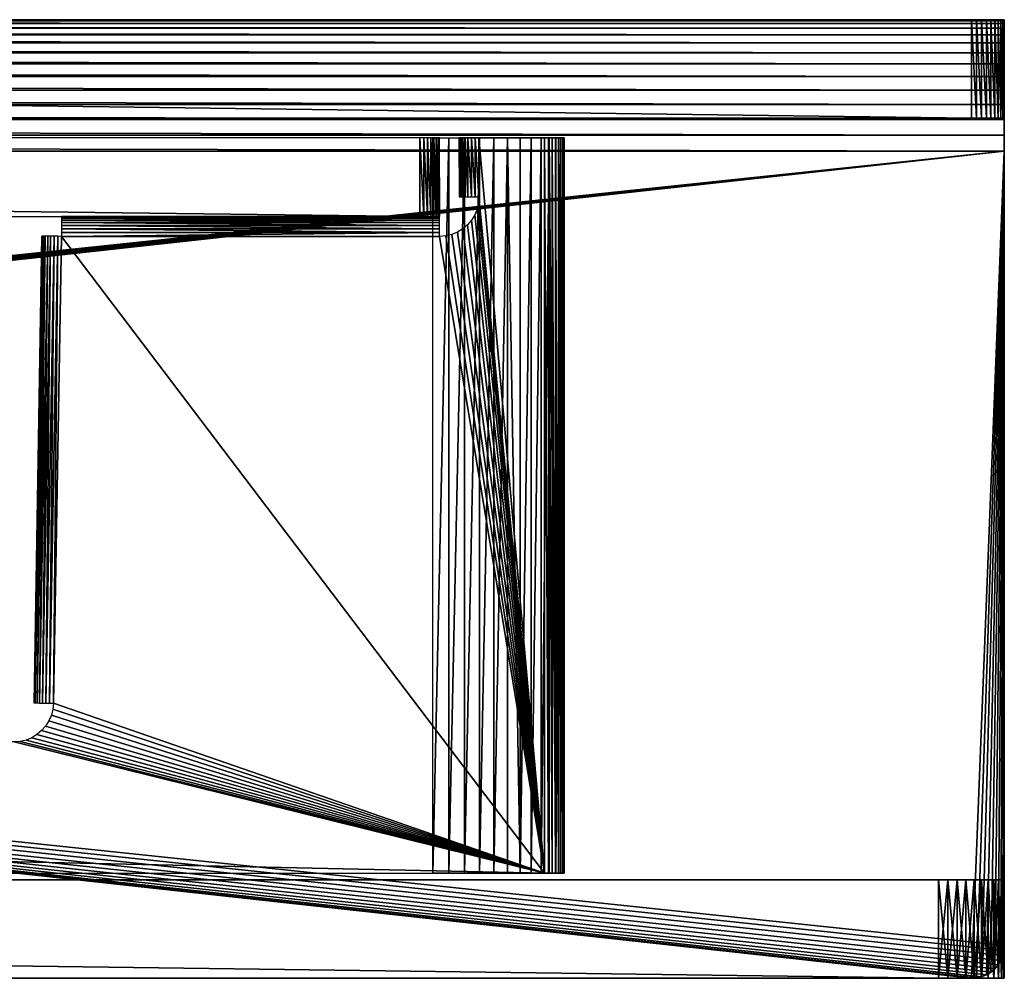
# Model space of a CAD drawing. Header units: millimetres. Extents: x -58 to 58, y 14 to 28.
# Tile 6 of 6: x 43 to 58, y 14 to 28. Entities that reach past the tile are written whole.
import ezdxf

# ---------------------------------------------------------------- set-up
doc = ezdxf.new("R2010")
doc.units = ezdxf.units.MM
doc.header["$LTSCALE"] = 65.185185
for name, color, linetype in [('1', 7, 'CONTINUOUS'), ('11', 7, 'CONTINUOUS'), ('13', 7, 'CONTINUOUS'), ('14', 7, 'CONTINUOUS'), ('16', 7, 'CONTINUOUS'), ('17', 7, 'CONTINUOUS'), ('2', 7, 'CONTINUOUS'), ('21', 7, 'CONTINUOUS'), ('23', 7, 'CONTINUOUS'), ('24', 7, 'CONTINUOUS'), ('25', 7, 'CONTINUOUS'), ('27', 7, 'CONTINUOUS'), ('28', 7, 'CONTINUOUS'), ('29', 7, 'CONTINUOUS'), ('30', 7, 'CONTINUOUS'), ('31', 7, 'CONTINUOUS'), ('32', 7, 'CONTINUOUS'), ('33', 7, 'CONTINUOUS'), ('36', 7, 'CONTINUOUS'), ('37', 7, 'CONTINUOUS'), ('39', 7, 'CONTINUOUS'), ('4', 7, 'CONTINUOUS'), ('5', 7, 'CONTINUOUS'), ('8', 7, 'CONTINUOUS'), ('9', 7, 'CONTINUOUS')]:
    doc.layers.add(name, color=color, linetype=linetype)

msp = doc.modelspace()

# ---------------------------------------------------------------- linework, layer by layer
at = {"layer": '1', "color": 250, "linetype": 'Continuous', "true_color": 0x1c1c1c}
for points in [[(56.5, 13.5, 38.5), (-56.5, 13.5, 38.5), (56.5, 13.5, -41.5), (56.5, 13.5, 38.5)], [(56.5, 13.5, -41.5), (-56.5, 13.5, 38.5), (-56.5, 13.5, -41.5), (56.5, 13.5, -41.5)], [(56.642, 13.5, 38.49), (56.5, 13.5, 38.5), (56.642, 13.5, -41.49), (56.642, 13.5, 38.49)], [(56.642, 13.5, -41.49), (56.5, 13.5, 38.5), (56.5, 13.5, -41.5), (56.642, 13.5, -41.49)], [(56.782, 13.5, 38.459), (56.642, 13.5, 38.49), (56.782, 13.5, -41.459), (56.782, 13.5, 38.459)], [(56.782, 13.5, -41.459), (56.642, 13.5, 38.49), (56.642, 13.5, -41.49), (56.782, 13.5, -41.459)], [(56.915, 13.5, 38.41), (56.782, 13.5, 38.459), (56.915, 13.5, -41.41), (56.915, 13.5, 38.41)], [(56.915, 13.5, -41.41), (56.782, 13.5, 38.459), (56.782, 13.5, -41.459), (56.915, 13.5, -41.41)], [(57.041, 13.5, 38.341), (56.915, 13.5, 38.41), (57.041, 13.5, -41.341), (57.041, 13.5, 38.341)], [(57.041, 13.5, -41.341), (56.915, 13.5, 38.41), (56.915, 13.5, -41.41), (57.041, 13.5, -41.341)], [(57.155, 13.5, 38.256), (57.041, 13.5, 38.341), (57.155, 13.5, -41.256), (57.155, 13.5, 38.256)], [(57.155, 13.5, -41.256), (57.041, 13.5, 38.341), (57.041, 13.5, -41.341), (57.155, 13.5, -41.256)], [(57.256, 13.5, 38.155), (57.155, 13.5, 38.256), (57.256, 13.5, -41.155), (57.256, 13.5, 38.155)], [(57.256, 13.5, -41.155), (57.155, 13.5, 38.256), (57.155, 13.5, -41.256), (57.256, 13.5, -41.155)], [(57.341, 13.5, 38.041), (57.256, 13.5, 38.155), (57.341, 13.5, -41.041), (57.341, 13.5, 38.041)], [(57.341, 13.5, -41.041), (57.256, 13.5, 38.155), (57.256, 13.5, -41.155), (57.341, 13.5, -41.041)], [(57.41, 13.5, 37.915), (57.341, 13.5, 38.041), (57.41, 13.5, -40.915), (57.41, 13.5, 37.915)], [(57.41, 13.5, -40.915), (57.341, 13.5, 38.041), (57.341, 13.5, -41.041), (57.41, 13.5, -40.915)], [(57.459, 13.5, 37.782), (57.41, 13.5, 37.915), (57.459, 13.5, -40.782), (57.459, 13.5, 37.782)], [(57.459, 13.5, -40.782), (57.41, 13.5, 37.915), (57.41, 13.5, -40.915), (57.459, 13.5, -40.782)], [(57.49, 13.5, 37.642), (57.459, 13.5, 37.782), (57.49, 13.5, -40.642), (57.49, 13.5, 37.642)], [(57.49, 13.5, -40.642), (57.459, 13.5, 37.782), (57.459, 13.5, -40.782), (57.49, 13.5, -40.642)], [(57.5, 13.5, 37.5), (57.49, 13.5, 37.642), (57.5, 13.5, -40.5), (57.5, 13.5, 37.5)], [(57.5, 13.5, -40.5), (57.49, 13.5, 37.642), (57.49, 13.5, -40.642), (57.5, 13.5, -40.5)]]:
    msp.add_3dface(points, dxfattribs=at)
at = {"layer": '11', "color": 236, "linetype": 'Continuous', "true_color": 0x690038}
for points in [[(50.8, 26.3, -38.8), (50.8, 26.3, 19.2), (50.8, 15.1, -38.8), (50.8, 26.3, -38.8)], [(50.8, 15.1, -38.8), (50.8, 26.3, 19.2), (50.8, 15.1, 19.2), (50.8, 15.1, -38.8)]]:
    msp.add_3dface(points, dxfattribs=at)
at = {"layer": '13', "color": 236, "linetype": 'Continuous', "true_color": 0x690038}
for points in [[(48.8, 26.3, -40.8), (49.041, 26.3, -40.785), (48.8, 15.1, -40.8), (48.8, 26.3, -40.8)], [(48.8, 15.1, -40.8), (49.041, 26.3, -40.785), (49.041, 15.1, -40.785), (48.8, 15.1, -40.8)], [(49.041, 26.3, -40.785), (49.279, 26.3, -40.742), (49.041, 15.1, -40.785), (49.041, 26.3, -40.785)], [(49.041, 15.1, -40.785), (49.279, 26.3, -40.742), (49.279, 15.1, -40.742), (49.041, 15.1, -40.785)], [(49.279, 26.3, -40.742), (49.509, 26.3, -40.67), (49.279, 15.1, -40.742), (49.279, 26.3, -40.742)], [(49.279, 15.1, -40.742), (49.509, 26.3, -40.67), (49.509, 15.1, -40.67), (49.279, 15.1, -40.742)], [(49.509, 26.3, -40.67), (49.729, 26.3, -40.571), (49.509, 15.1, -40.67), (49.509, 26.3, -40.67)], [(49.509, 15.1, -40.67), (49.729, 26.3, -40.571), (49.729, 15.1, -40.571), (49.509, 15.1, -40.67)], [(49.729, 26.3, -40.571), (49.936, 26.3, -40.446), (49.729, 15.1, -40.571), (49.729, 26.3, -40.571)], [(49.729, 15.1, -40.571), (49.936, 26.3, -40.446), (49.936, 15.1, -40.446), (49.729, 15.1, -40.571)], [(49.936, 26.3, -40.446), (50.126, 26.3, -40.297), (50.126, 15.1, -40.297), (49.936, 26.3, -40.446)], [(49.936, 15.1, -40.446), (49.936, 26.3, -40.446), (50.126, 15.1, -40.297), (49.936, 15.1, -40.446)], [(50.126, 26.3, -40.297), (50.297, 26.3, -40.126), (50.126, 15.1, -40.297), (50.126, 26.3, -40.297)], [(50.126, 15.1, -40.297), (50.297, 26.3, -40.126), (50.297, 15.1, -40.126), (50.126, 15.1, -40.297)], [(50.297, 26.3, -40.126), (50.446, 26.3, -39.936), (50.297, 15.1, -40.126), (50.297, 26.3, -40.126)], [(50.297, 15.1, -40.126), (50.446, 26.3, -39.936), (50.446, 15.1, -39.936), (50.297, 15.1, -40.126)], [(50.446, 26.3, -39.936), (50.571, 26.3, -39.729), (50.446, 15.1, -39.936), (50.446, 26.3, -39.936)], [(50.446, 15.1, -39.936), (50.571, 26.3, -39.729), (50.571, 15.1, -39.729), (50.446, 15.1, -39.936)], [(50.571, 26.3, -39.729), (50.67, 26.3, -39.509), (50.67, 15.1, -39.509), (50.571, 26.3, -39.729)], [(50.571, 15.1, -39.729), (50.571, 26.3, -39.729), (50.67, 15.1, -39.509), (50.571, 15.1, -39.729)], [(50.67, 26.3, -39.509), (50.742, 26.3, -39.279), (50.67, 15.1, -39.509), (50.67, 26.3, -39.509)], [(50.67, 15.1, -39.509), (50.742, 26.3, -39.279), (50.742, 15.1, -39.279), (50.67, 15.1, -39.509)], [(50.742, 26.3, -39.279), (50.785, 26.3, -39.041), (50.742, 15.1, -39.279), (50.742, 26.3, -39.279)], [(50.742, 15.1, -39.279), (50.785, 26.3, -39.041), (50.785, 15.1, -39.041), (50.742, 15.1, -39.279)], [(50.8, 26.3, -38.8), (50.8, 15.1, -38.8), (50.785, 15.1, -39.041), (50.8, 26.3, -38.8)], [(50.785, 26.3, -39.041), (50.8, 26.3, -38.8), (50.785, 15.1, -39.041), (50.785, 26.3, -39.041)]]:
    msp.add_3dface(points, dxfattribs=at)
at = {"layer": '14', "color": 236, "linetype": 'Continuous', "true_color": 0x690038}
for points in [[(49.5, 26.3, 19.5), (49.5, 25.4, 19.5), (50.5, 15.1, 19.5), (49.5, 26.3, 19.5)], [(50.5, 26.3, 19.5), (49.5, 26.3, 19.5), (50.5, 15.1, 19.5), (50.5, 26.3, 19.5)], [(49.5, 25.4, 19.5), (49.493, 25.306, 19.5), (50.5, 15.1, 19.5), (49.5, 25.4, 19.5)], [(49.471, 25.215, 19.5), (49.435, 25.128, 19.5), (50.5, 15.1, 19.5), (49.471, 25.215, 19.5)], [(49.493, 25.306, 19.5), (49.471, 25.215, 19.5), (50.5, 15.1, 19.5), (49.493, 25.306, 19.5)], [(49.385, 25.047, 19.5), (49.324, 24.976, 19.5), (50.5, 15.1, 19.5), (49.385, 25.047, 19.5)], [(49.435, 25.128, 19.5), (49.385, 25.047, 19.5), (50.5, 15.1, 19.5), (49.435, 25.128, 19.5)], [(49.253, 24.915, 19.5), (49.172, 24.865, 19.5), (50.5, 15.1, 19.5), (49.253, 24.915, 19.5)], [(49.324, 24.976, 19.5), (49.253, 24.915, 19.5), (50.5, 15.1, 19.5), (49.324, 24.976, 19.5)], [(43.145, 24.8, 19.5), (43.021, 17.69, 19.5), (50.5, 15.1, 19.5), (43.145, 24.8, 19.5)], [(48.9, 24.8, 19.5), (43.145, 24.8, 19.5), (50.5, 15.1, 19.5), (48.9, 24.8, 19.5)], [(48.994, 24.807, 19.5), (48.9, 24.8, 19.5), (50.5, 15.1, 19.5), (48.994, 24.807, 19.5)], [(49.085, 24.829, 19.5), (48.994, 24.807, 19.5), (50.5, 15.1, 19.5), (49.085, 24.829, 19.5)], [(49.172, 24.865, 19.5), (49.085, 24.829, 19.5), (50.5, 15.1, 19.5), (49.172, 24.865, 19.5)], [(43.012, 17.597, 19.5), (42.989, 17.507, 19.5), (50.5, 15.1, 19.5), (43.012, 17.597, 19.5)], [(43.021, 17.69, 19.5), (43.012, 17.597, 19.5), (50.5, 15.1, 19.5), (43.021, 17.69, 19.5)], [(42.952, 17.421, 19.5), (42.902, 17.342, 19.5), (50.5, 15.1, 19.5), (42.952, 17.421, 19.5)], [(42.989, 17.507, 19.5), (42.952, 17.421, 19.5), (50.5, 15.1, 19.5), (42.989, 17.507, 19.5)], [(42.841, 17.272, 19.5), (42.77, 17.212, 19.5), (50.5, 15.1, 19.5), (42.841, 17.272, 19.5)], [(42.902, 17.342, 19.5), (42.841, 17.272, 19.5), (50.5, 15.1, 19.5), (42.902, 17.342, 19.5)], [(-50.5, 15.1, 19.5), (50.5, 15.1, 19.5), (-42.421, 17.1, 19.5), (-50.5, 15.1, 19.5)], [(50.5, 15.1, 19.5), (42.421, 17.1, 19.5), (-42.421, 17.1, 19.5), (50.5, 15.1, 19.5)], [(42.513, 17.107, 19.5), (42.421, 17.1, 19.5), (50.5, 15.1, 19.5), (42.513, 17.107, 19.5)], [(42.604, 17.129, 19.5), (42.513, 17.107, 19.5), (50.5, 15.1, 19.5), (42.604, 17.129, 19.5)], [(42.69, 17.164, 19.5), (42.604, 17.129, 19.5), (50.5, 15.1, 19.5), (42.69, 17.164, 19.5)], [(42.77, 17.212, 19.5), (42.69, 17.164, 19.5), (50.5, 15.1, 19.5), (42.77, 17.212, 19.5)]]:
    msp.add_3dface(points, dxfattribs=at)
at = {"layer": '16', "color": 236, "linetype": 'Continuous', "true_color": 0x690038}
for points in [[(42.845, 24.805, 19.2), (42.721, 17.695, 19.2), (42.727, 17.695, 19.259), (42.845, 24.805, 19.2)], [(42.851, 24.805, 19.259), (42.845, 24.805, 19.2), (42.727, 17.695, 19.259), (42.851, 24.805, 19.259)], [(42.744, 17.694, 19.315), (42.851, 24.805, 19.259), (42.727, 17.695, 19.259), (42.744, 17.694, 19.315)], [(42.868, 24.805, 19.315), (42.851, 24.805, 19.259), (42.744, 17.694, 19.315), (42.868, 24.805, 19.315)], [(42.771, 17.694, 19.367), (42.868, 24.805, 19.315), (42.744, 17.694, 19.315), (42.771, 17.694, 19.367)], [(42.895, 24.804, 19.367), (42.868, 24.805, 19.315), (42.771, 17.694, 19.367), (42.895, 24.804, 19.367)], [(42.809, 17.693, 19.412), (42.895, 24.804, 19.367), (42.771, 17.694, 19.367), (42.809, 17.693, 19.412)], [(42.933, 24.804, 19.412), (42.895, 24.804, 19.367), (42.809, 17.693, 19.412), (42.933, 24.804, 19.412)], [(42.854, 17.692, 19.449), (42.933, 24.804, 19.412), (42.809, 17.693, 19.412), (42.854, 17.692, 19.449)], [(42.978, 24.803, 19.449), (42.933, 24.804, 19.412), (42.854, 17.692, 19.449), (42.978, 24.803, 19.449)], [(42.906, 17.692, 19.477), (42.978, 24.803, 19.449), (42.854, 17.692, 19.449), (42.906, 17.692, 19.477)], [(43.03, 24.802, 19.477), (42.978, 24.803, 19.449), (42.906, 17.692, 19.477), (43.03, 24.802, 19.477)], [(42.962, 17.691, 19.494), (43.03, 24.802, 19.477), (42.906, 17.692, 19.477), (42.962, 17.691, 19.494)], [(43.086, 24.801, 19.494), (43.03, 24.802, 19.477), (42.962, 17.691, 19.494), (43.086, 24.801, 19.494)], [(43.021, 17.69, 19.5), (43.086, 24.801, 19.494), (42.962, 17.691, 19.494), (43.021, 17.69, 19.5)], [(43.021, 17.69, 19.5), (43.145, 24.8, 19.5), (43.086, 24.801, 19.494), (43.021, 17.69, 19.5)]]:
    msp.add_3dface(points, dxfattribs=at)
at = {"layer": '17', "color": 236, "linetype": 'Continuous', "true_color": 0x690038}
for points in [[(50.5, 26.3, 19.5), (50.5, 15.1, 19.5), (50.559, 15.1, 19.494), (50.5, 26.3, 19.5)], [(50.559, 26.3, 19.494), (50.5, 26.3, 19.5), (50.559, 15.1, 19.494), (50.559, 26.3, 19.494)], [(50.615, 26.3, 19.477), (50.559, 26.3, 19.494), (50.615, 15.1, 19.477), (50.615, 26.3, 19.477)], [(50.615, 15.1, 19.477), (50.559, 26.3, 19.494), (50.559, 15.1, 19.494), (50.615, 15.1, 19.477)], [(50.667, 26.3, 19.449), (50.615, 26.3, 19.477), (50.667, 15.1, 19.449), (50.667, 26.3, 19.449)], [(50.667, 15.1, 19.449), (50.615, 26.3, 19.477), (50.615, 15.1, 19.477), (50.667, 15.1, 19.449)], [(50.712, 26.3, 19.412), (50.667, 26.3, 19.449), (50.712, 15.1, 19.412), (50.712, 26.3, 19.412)], [(50.712, 15.1, 19.412), (50.667, 26.3, 19.449), (50.667, 15.1, 19.449), (50.712, 15.1, 19.412)], [(50.749, 26.3, 19.367), (50.712, 26.3, 19.412), (50.749, 15.1, 19.367), (50.749, 26.3, 19.367)], [(50.749, 15.1, 19.367), (50.712, 26.3, 19.412), (50.712, 15.1, 19.412), (50.749, 15.1, 19.367)], [(50.777, 26.3, 19.315), (50.749, 26.3, 19.367), (50.777, 15.1, 19.315), (50.777, 26.3, 19.315)], [(50.777, 15.1, 19.315), (50.749, 26.3, 19.367), (50.749, 15.1, 19.367), (50.777, 15.1, 19.315)], [(50.794, 26.3, 19.259), (50.777, 26.3, 19.315), (50.794, 15.1, 19.259), (50.794, 26.3, 19.259)], [(50.794, 15.1, 19.259), (50.777, 26.3, 19.315), (50.777, 15.1, 19.315), (50.794, 15.1, 19.259)], [(50.8, 15.1, 19.2), (50.8, 26.3, 19.2), (50.794, 26.3, 19.259), (50.8, 15.1, 19.2)], [(50.8, 15.1, 19.2), (50.794, 26.3, 19.259), (50.794, 15.1, 19.259), (50.8, 15.1, 19.2)]]:
    msp.add_3dface(points, dxfattribs=at)
at = {"layer": '2', "color": 250, "linetype": 'Continuous', "true_color": 0x1c1c1c}
for points in [[(56.5, 15, -41.5), (-56.5, 15, -41.5), (56.5, 15, 38.5), (56.5, 15, -41.5)], [(56.5, 15, 38.5), (-56.5, 15, -41.5), (-56.5, 15, 38.5), (56.5, 15, 38.5)], [(56.642, 15, -41.49), (56.5, 15, -41.5), (56.642, 15, 38.49), (56.642, 15, -41.49)], [(56.642, 15, 38.49), (56.5, 15, -41.5), (56.5, 15, 38.5), (56.642, 15, 38.49)], [(56.782, 15, -41.459), (56.642, 15, -41.49), (56.782, 15, 38.459), (56.782, 15, -41.459)], [(56.782, 15, 38.459), (56.642, 15, -41.49), (56.642, 15, 38.49), (56.782, 15, 38.459)], [(56.915, 15, -41.41), (56.782, 15, -41.459), (56.915, 15, 38.41), (56.915, 15, -41.41)], [(56.915, 15, 38.41), (56.782, 15, -41.459), (56.782, 15, 38.459), (56.915, 15, 38.41)], [(57.041, 15, -41.341), (56.915, 15, -41.41), (57.041, 15, 38.341), (57.041, 15, -41.341)], [(57.041, 15, 38.341), (56.915, 15, -41.41), (56.915, 15, 38.41), (57.041, 15, 38.341)], [(57.155, 15, -41.256), (57.041, 15, -41.341), (57.155, 15, 38.256), (57.155, 15, -41.256)], [(57.155, 15, 38.256), (57.041, 15, -41.341), (57.041, 15, 38.341), (57.155, 15, 38.256)], [(57.256, 15, -41.155), (57.155, 15, -41.256), (57.256, 15, 38.155), (57.256, 15, -41.155)], [(57.256, 15, 38.155), (57.155, 15, -41.256), (57.155, 15, 38.256), (57.256, 15, 38.155)], [(57.341, 15, -41.041), (57.256, 15, -41.155), (57.341, 15, 38.041), (57.341, 15, -41.041)], [(57.341, 15, 38.041), (57.256, 15, -41.155), (57.256, 15, 38.155), (57.341, 15, 38.041)], [(57.41, 15, -40.915), (57.341, 15, -41.041), (57.41, 15, 37.915), (57.41, 15, -40.915)], [(57.41, 15, 37.915), (57.341, 15, -41.041), (57.341, 15, 38.041), (57.41, 15, 37.915)], [(57.459, 15, -40.782), (57.41, 15, -40.915), (57.459, 15, 37.782), (57.459, 15, -40.782)], [(57.459, 15, 37.782), (57.41, 15, -40.915), (57.41, 15, 37.915), (57.459, 15, 37.782)], [(57.49, 15, -40.642), (57.459, 15, -40.782), (57.49, 15, 37.642), (57.49, 15, -40.642)], [(57.49, 15, 37.642), (57.459, 15, -40.782), (57.459, 15, 37.782), (57.49, 15, 37.642)], [(57.5, 15, -40.5), (57.49, 15, -40.642), (57.5, 15, 37.5), (57.5, 15, -40.5)], [(57.5, 15, 37.5), (57.49, 15, -40.642), (57.49, 15, 37.642), (57.5, 15, 37.5)]]:
    msp.add_3dface(points, dxfattribs=at)
at = {"layer": '21', "color": 236, "linetype": 'Continuous', "true_color": 0x690038}
for points in [[(48.9, 25.1, 19.2), (43.145, 25.1, 19.2), (43.145, 25.094, 19.259), (48.9, 25.1, 19.2)], [(48.9, 25.094, 19.259), (48.9, 25.1, 19.2), (43.145, 25.094, 19.259), (48.9, 25.094, 19.259)], [(48.9, 25.077, 19.315), (48.9, 25.094, 19.259), (43.145, 25.094, 19.259), (48.9, 25.077, 19.315)], [(43.145, 25.077, 19.315), (48.9, 25.077, 19.315), (43.145, 25.094, 19.259), (43.145, 25.077, 19.315)], [(48.9, 25.049, 19.367), (48.9, 25.077, 19.315), (43.145, 25.077, 19.315), (48.9, 25.049, 19.367)], [(43.145, 25.049, 19.367), (48.9, 25.049, 19.367), (43.145, 25.077, 19.315), (43.145, 25.049, 19.367)], [(48.9, 25.012, 19.412), (48.9, 25.049, 19.367), (43.145, 25.049, 19.367), (48.9, 25.012, 19.412)], [(43.145, 25.012, 19.412), (48.9, 25.012, 19.412), (43.145, 25.049, 19.367), (43.145, 25.012, 19.412)], [(48.9, 24.967, 19.449), (48.9, 25.012, 19.412), (43.145, 25.012, 19.412), (48.9, 24.967, 19.449)], [(43.145, 24.967, 19.449), (48.9, 24.967, 19.449), (43.145, 25.012, 19.412), (43.145, 24.967, 19.449)], [(48.9, 24.915, 19.477), (48.9, 24.967, 19.449), (43.145, 24.967, 19.449), (48.9, 24.915, 19.477)], [(43.145, 24.915, 19.477), (48.9, 24.915, 19.477), (43.145, 24.967, 19.449), (43.145, 24.915, 19.477)], [(48.9, 24.859, 19.494), (48.9, 24.915, 19.477), (43.145, 24.915, 19.477), (48.9, 24.859, 19.494)], [(43.145, 24.858, 19.494), (48.9, 24.859, 19.494), (43.145, 24.915, 19.477), (43.145, 24.858, 19.494)], [(43.145, 24.8, 19.5), (48.9, 24.8, 19.5), (48.9, 24.859, 19.494), (43.145, 24.8, 19.5)], [(43.145, 24.8, 19.5), (48.9, 24.859, 19.494), (43.145, 24.858, 19.494), (43.145, 24.8, 19.5)]]:
    msp.add_3dface(points, dxfattribs=at)
at = {"layer": '23', "color": 236, "linetype": 'Continuous', "true_color": 0x690038}
for points in [[(49.206, 26.3, 19.259), (49.2, 26.3, 19.2), (49.206, 25.4, 19.259), (49.206, 26.3, 19.259)], [(49.206, 25.4, 19.259), (49.2, 26.3, 19.2), (49.2, 25.4, 19.2), (49.206, 25.4, 19.259)], [(49.223, 26.3, 19.315), (49.206, 26.3, 19.259), (49.223, 25.4, 19.315), (49.223, 26.3, 19.315)], [(49.223, 25.4, 19.315), (49.206, 26.3, 19.259), (49.206, 25.4, 19.259), (49.223, 25.4, 19.315)], [(49.251, 26.3, 19.367), (49.223, 26.3, 19.315), (49.251, 25.4, 19.367), (49.251, 26.3, 19.367)], [(49.251, 25.4, 19.367), (49.223, 26.3, 19.315), (49.223, 25.4, 19.315), (49.251, 25.4, 19.367)], [(49.288, 26.3, 19.412), (49.251, 26.3, 19.367), (49.288, 25.4, 19.412), (49.288, 26.3, 19.412)], [(49.288, 25.4, 19.412), (49.251, 26.3, 19.367), (49.251, 25.4, 19.367), (49.288, 25.4, 19.412)], [(49.333, 26.3, 19.449), (49.288, 26.3, 19.412), (49.333, 25.4, 19.449), (49.333, 26.3, 19.449)], [(49.333, 25.4, 19.449), (49.288, 26.3, 19.412), (49.288, 25.4, 19.412), (49.333, 25.4, 19.449)], [(49.385, 26.3, 19.477), (49.333, 26.3, 19.449), (49.385, 25.4, 19.477), (49.385, 26.3, 19.477)], [(49.385, 25.4, 19.477), (49.333, 26.3, 19.449), (49.333, 25.4, 19.449), (49.385, 25.4, 19.477)], [(49.441, 26.3, 19.494), (49.385, 26.3, 19.477), (49.441, 25.4, 19.494), (49.441, 26.3, 19.494)], [(49.441, 25.4, 19.494), (49.385, 26.3, 19.477), (49.385, 25.4, 19.477), (49.441, 25.4, 19.494)], [(49.5, 25.4, 19.5), (49.5, 26.3, 19.5), (49.441, 26.3, 19.494), (49.5, 25.4, 19.5)], [(49.5, 25.4, 19.5), (49.441, 26.3, 19.494), (49.441, 25.4, 19.494), (49.5, 25.4, 19.5)]]:
    msp.add_3dface(points, dxfattribs=at)
at = {"layer": '24', "color": 1, "linetype": 'Continuous'}
for points in [[(-57.5, 26.6, -41), (57.5, 26.6, -41), (-57.5, 26.6, 38), (-57.5, 26.6, -41)], [(-57.5, 26.6, 38), (57.5, 26.6, -41), (-57.494, 26.6, 38.078), (-57.5, 26.6, 38)], [(-57.494, 26.6, 38.078), (57.5, 26.6, -41), (-57.476, 26.6, 38.155), (-57.494, 26.6, 38.078)], [(-57.476, 26.6, 38.155), (57.5, 26.6, -41), (-57.446, 26.6, 38.227), (-57.476, 26.6, 38.155)], [(-57.446, 26.6, 38.227), (57.5, 26.6, -41), (-57.405, 26.6, 38.294), (-57.446, 26.6, 38.227)], [(-57.405, 26.6, 38.294), (57.5, 26.6, -41), (-57.354, 26.6, 38.354), (-57.405, 26.6, 38.294)], [(-57.354, 26.6, 38.354), (57.5, 26.6, -41), (-57.294, 26.6, 38.405), (-57.354, 26.6, 38.354)], [(-57.294, 26.6, 38.405), (57.5, 26.6, -41), (-57.227, 26.6, 38.446), (-57.294, 26.6, 38.405)], [(-57.227, 26.6, 38.446), (57.5, 26.6, -41), (-57.155, 26.6, 38.476), (-57.227, 26.6, 38.446)], [(-57.155, 26.6, 38.476), (57.5, 26.6, -41), (-57.078, 26.6, 38.494), (-57.155, 26.6, 38.476)], [(57.5, 26.6, -41), (-57, 26.6, 38.5), (-57.078, 26.6, 38.494), (57.5, 26.6, -41)], [(57, 26.6, 38.5), (-57, 26.6, 38.5), (57.5, 26.6, -41), (57, 26.6, 38.5)], [(57.078, 26.6, 38.494), (57, 26.6, 38.5), (57.5, 26.6, -41), (57.078, 26.6, 38.494)], [(57.155, 26.6, 38.476), (57.078, 26.6, 38.494), (57.5, 26.6, -41), (57.155, 26.6, 38.476)], [(57.227, 26.6, 38.446), (57.155, 26.6, 38.476), (57.5, 26.6, -41), (57.227, 26.6, 38.446)], [(57.294, 26.6, 38.405), (57.227, 26.6, 38.446), (57.5, 26.6, -41), (57.294, 26.6, 38.405)], [(57.354, 26.6, 38.354), (57.294, 26.6, 38.405), (57.5, 26.6, -41), (57.354, 26.6, 38.354)], [(57.405, 26.6, 38.294), (57.354, 26.6, 38.354), (57.5, 26.6, -41), (57.405, 26.6, 38.294)], [(57.446, 26.6, 38.227), (57.405, 26.6, 38.294), (57.5, 26.6, -41), (57.446, 26.6, 38.227)], [(57.476, 26.6, 38.155), (57.446, 26.6, 38.227), (57.5, 26.6, -41), (57.476, 26.6, 38.155)], [(57.494, 26.6, 38.078), (57.476, 26.6, 38.155), (57.5, 26.6, -41), (57.494, 26.6, 38.078)], [(57.5, 26.6, 38), (57.494, 26.6, 38.078), (57.5, 26.6, -41), (57.5, 26.6, 38)]]:
    msp.add_3dface(points, dxfattribs=at)
at = {"layer": '25', "color": 1, "linetype": 'Continuous'}
for points in [[(57.5, 28.1, -41), (-57.5, 28.1, -41), (57.5, 28.1, 38), (57.5, 28.1, -41)], [(57.5, 28.1, 38), (-57.5, 28.1, -41), (57.494, 28.1, 38.078), (57.5, 28.1, 38)], [(57.494, 28.1, 38.078), (-57.5, 28.1, -41), (57.476, 28.1, 38.155), (57.494, 28.1, 38.078)], [(57.476, 28.1, 38.155), (-57.5, 28.1, -41), (57.446, 28.1, 38.227), (57.476, 28.1, 38.155)], [(57.446, 28.1, 38.227), (-57.5, 28.1, -41), (57.405, 28.1, 38.294), (57.446, 28.1, 38.227)], [(57.405, 28.1, 38.294), (-57.5, 28.1, -41), (57.354, 28.1, 38.354), (57.405, 28.1, 38.294)], [(57.354, 28.1, 38.354), (-57.5, 28.1, -41), (57.294, 28.1, 38.405), (57.354, 28.1, 38.354)], [(57.294, 28.1, 38.405), (-57.5, 28.1, -41), (57.227, 28.1, 38.446), (57.294, 28.1, 38.405)], [(57.227, 28.1, 38.446), (-57.5, 28.1, -41), (57.155, 28.1, 38.476), (57.227, 28.1, 38.446)], [(57.155, 28.1, 38.476), (-57.5, 28.1, -41), (57.078, 28.1, 38.494), (57.155, 28.1, 38.476)], [(57.078, 28.1, 38.494), (-57.5, 28.1, -41), (57, 28.1, 38.5), (57.078, 28.1, 38.494)], [(57, 28.1, 38.5), (-57.5, 28.1, -41), (-57, 28.1, 38.5), (57, 28.1, 38.5)]]:
    msp.add_3dface(points, dxfattribs=at)
at = {"layer": '27', "color": 1, "linetype": 'Continuous'}
for points in [[(-57, 26.6, 38.5), (57, 26.6, 38.5), (-57, 28.1, 38.5), (-57, 26.6, 38.5)], [(57, 26.6, 38.5), (57, 28.1, 38.5), (-57, 28.1, 38.5), (57, 26.6, 38.5)]]:
    msp.add_3dface(points, dxfattribs=at)
at = {"layer": '28', "color": 1, "linetype": 'Continuous'}
for points in [[(57.5, 26.6, 38), (57.5, 26.6, -41), (57.5, 28.1, 38), (57.5, 26.6, 38)], [(57.5, 26.6, -41), (57.5, 28.1, -41), (57.5, 28.1, 38), (57.5, 26.6, -41)], [(57.5, 28.1, -41), (57.5, 26.6, -41), (57.5, 26.594, -41.078), (57.5, 28.1, -41)], [(57.5, 28.085, -41.241), (57.5, 28.1, -41), (57.5, 26.546, -41.227), (57.5, 28.085, -41.241)], [(57.5, 26.546, -41.227), (57.5, 28.1, -41), (57.5, 26.576, -41.155), (57.5, 26.546, -41.227)], [(57.5, 26.576, -41.155), (57.5, 28.1, -41), (57.5, 26.594, -41.078), (57.5, 26.576, -41.155)], [(57.5, 28.042, -41.479), (57.5, 28.085, -41.241), (57.5, 26.255, -41.476), (57.5, 28.042, -41.479)], [(57.5, 26.255, -41.476), (57.5, 28.085, -41.241), (57.5, 26.327, -41.446), (57.5, 26.255, -41.476)], [(57.5, 26.327, -41.446), (57.5, 28.085, -41.241), (57.5, 26.394, -41.405), (57.5, 26.327, -41.446)], [(57.5, 26.394, -41.405), (57.5, 28.085, -41.241), (57.5, 26.454, -41.354), (57.5, 26.394, -41.405)], [(57.5, 26.454, -41.354), (57.5, 28.085, -41.241), (57.5, 26.505, -41.294), (57.5, 26.454, -41.354)], [(57.5, 26.505, -41.294), (57.5, 28.085, -41.241), (57.5, 26.546, -41.227), (57.5, 26.505, -41.294)], [(57.5, 27.97, -41.709), (57.5, 28.042, -41.479), (57.5, 26.1, -41.5), (57.5, 27.97, -41.709)], [(57.5, 26.1, -41.5), (57.5, 28.042, -41.479), (57.5, 26.178, -41.494), (57.5, 26.1, -41.5)], [(57.5, 26.178, -41.494), (57.5, 28.042, -41.479), (57.5, 26.255, -41.476), (57.5, 26.178, -41.494)], [(57.5, 27.871, -41.929), (57.5, 27.97, -41.709), (57.5, 14, -43), (57.5, 27.871, -41.929)], [(57.5, 14, -43), (57.5, 27.97, -41.709), (57.5, 26.1, -41.5), (57.5, 14, -43)], [(57.5, 27.746, -42.136), (57.5, 27.871, -41.929), (57.5, 14, -43), (57.5, 27.746, -42.136)], [(57.5, 27.597, -42.326), (57.5, 27.746, -42.136), (57.5, 14, -43), (57.5, 27.597, -42.326)], [(57.5, 27.426, -42.497), (57.5, 27.597, -42.326), (57.5, 14, -43), (57.5, 27.426, -42.497)], [(57.5, 27.236, -42.646), (57.5, 27.426, -42.497), (57.5, 14, -43), (57.5, 27.236, -42.646)], [(57.5, 27.029, -42.771), (57.5, 27.236, -42.646), (57.5, 14, -43), (57.5, 27.029, -42.771)], [(57.5, 26.809, -42.87), (57.5, 27.029, -42.771), (57.5, 14, -43), (57.5, 26.809, -42.87)], [(57.5, 26.579, -42.942), (57.5, 26.809, -42.87), (57.5, 14, -43), (57.5, 26.579, -42.942)], [(57.5, 26.341, -42.985), (57.5, 26.579, -42.942), (57.5, 14, -43), (57.5, 26.341, -42.985)], [(57.5, 26.1, -43), (57.5, 26.341, -42.985), (57.5, 14, -43), (57.5, 26.1, -43)], [(57.5, 14, -41.5), (57.5, 14, -43), (57.5, 26.1, -41.5), (57.5, 14, -41.5)]]:
    msp.add_3dface(points, dxfattribs=at)
at = {"layer": '29', "color": 1, "linetype": 'Continuous'}
for points in [[(-57.5, 26.1, -41.5), (57.5, 14, -41.5), (57.5, 26.1, -41.5), (-57.5, 26.1, -41.5)], [(57.5, 14, -41.5), (-57.5, 26.1, -41.5), (57.494, 13.922, -41.5), (57.5, 14, -41.5)], [(57, 13.5, -41.5), (-57.5, 26.1, -41.5), (-57, 13.5, -41.5), (57, 13.5, -41.5)], [(-57.5, 26.1, -41.5), (57, 13.5, -41.5), (57.078, 13.506, -41.5), (-57.5, 26.1, -41.5)], [(57.494, 13.922, -41.5), (-57.5, 26.1, -41.5), (57.476, 13.845, -41.5), (57.494, 13.922, -41.5)], [(57.476, 13.845, -41.5), (-57.5, 26.1, -41.5), (57.446, 13.773, -41.5), (57.476, 13.845, -41.5)], [(57.446, 13.773, -41.5), (-57.5, 26.1, -41.5), (57.405, 13.706, -41.5), (57.446, 13.773, -41.5)], [(57.405, 13.706, -41.5), (-57.5, 26.1, -41.5), (57.354, 13.646, -41.5), (57.405, 13.706, -41.5)], [(57.354, 13.646, -41.5), (-57.5, 26.1, -41.5), (57.294, 13.595, -41.5), (57.354, 13.646, -41.5)], [(57.294, 13.595, -41.5), (-57.5, 26.1, -41.5), (57.227, 13.554, -41.5), (57.294, 13.595, -41.5)], [(57.227, 13.554, -41.5), (-57.5, 26.1, -41.5), (57.155, 13.524, -41.5), (57.227, 13.554, -41.5)], [(57.155, 13.524, -41.5), (-57.5, 26.1, -41.5), (57.078, 13.506, -41.5), (57.155, 13.524, -41.5)]]:
    msp.add_3dface(points, dxfattribs=at)
at = {"layer": '30', "color": 1, "linetype": 'Continuous'}
for points in [[(57, 13.5, -41.5), (-57, 13.5, -41.5), (57, 13.5, -43), (57, 13.5, -41.5)], [(57, 13.5, -43), (-57, 13.5, -41.5), (-57, 13.5, -43), (57, 13.5, -43)]]:
    msp.add_3dface(points, dxfattribs=at)
at = {"layer": '31', "color": 1, "linetype": 'Continuous'}
for points in [[(-57.5, 14, -43), (-57.5, 26.1, -43), (57.5, 26.1, -43), (-57.5, 14, -43)], [(-57.5, 14, -43), (57.5, 26.1, -43), (-57.494, 13.922, -43), (-57.5, 14, -43)], [(-57.494, 13.922, -43), (57.5, 26.1, -43), (-57.476, 13.845, -43), (-57.494, 13.922, -43)], [(-57.476, 13.845, -43), (57.5, 26.1, -43), (-57.446, 13.773, -43), (-57.476, 13.845, -43)], [(-57.446, 13.773, -43), (57.5, 26.1, -43), (-57.405, 13.706, -43), (-57.446, 13.773, -43)], [(-57.405, 13.706, -43), (57.5, 26.1, -43), (-57.354, 13.646, -43), (-57.405, 13.706, -43)], [(-57.354, 13.646, -43), (57.5, 26.1, -43), (-57.294, 13.595, -43), (-57.354, 13.646, -43)], [(-57.294, 13.595, -43), (57.5, 26.1, -43), (-57.227, 13.554, -43), (-57.294, 13.595, -43)], [(-57.227, 13.554, -43), (57.5, 26.1, -43), (-57.155, 13.524, -43), (-57.227, 13.554, -43)], [(-57.155, 13.524, -43), (57.5, 26.1, -43), (-57.078, 13.506, -43), (-57.155, 13.524, -43)], [(57.5, 26.1, -43), (-57, 13.5, -43), (-57.078, 13.506, -43), (57.5, 26.1, -43)], [(57.5, 26.1, -43), (57, 13.5, -43), (-57, 13.5, -43), (57.5, 26.1, -43)], [(57, 13.5, -43), (57.5, 26.1, -43), (57.078, 13.506, -43), (57, 13.5, -43)], [(57.078, 13.506, -43), (57.5, 26.1, -43), (57.155, 13.524, -43), (57.078, 13.506, -43)], [(57.155, 13.524, -43), (57.5, 26.1, -43), (57.227, 13.554, -43), (57.155, 13.524, -43)], [(57.227, 13.554, -43), (57.5, 26.1, -43), (57.294, 13.595, -43), (57.227, 13.554, -43)], [(57.294, 13.595, -43), (57.5, 26.1, -43), (57.354, 13.646, -43), (57.294, 13.595, -43)], [(57.354, 13.646, -43), (57.5, 26.1, -43), (57.405, 13.706, -43), (57.354, 13.646, -43)], [(57.405, 13.706, -43), (57.5, 26.1, -43), (57.446, 13.773, -43), (57.405, 13.706, -43)], [(57.446, 13.773, -43), (57.5, 26.1, -43), (57.476, 13.845, -43), (57.446, 13.773, -43)], [(57.476, 13.845, -43), (57.5, 26.1, -43), (57.494, 13.922, -43), (57.476, 13.845, -43)], [(57.5, 26.1, -43), (57.5, 14, -43), (57.494, 13.922, -43), (57.5, 26.1, -43)]]:
    msp.add_3dface(points, dxfattribs=at)
at = {"layer": '32', "color": 1, "linetype": 'Continuous'}
for points in [[(-57.5, 28.1, -41), (57.5, 28.1, -41), (57.5, 28.085, -41.241), (-57.5, 28.1, -41)], [(-57.5, 28.085, -41.241), (-57.5, 28.1, -41), (57.5, 28.085, -41.241), (-57.5, 28.085, -41.241)], [(-57.5, 28.042, -41.479), (-57.5, 28.085, -41.241), (57.5, 28.042, -41.479), (-57.5, 28.042, -41.479)], [(-57.5, 28.085, -41.241), (57.5, 28.085, -41.241), (57.5, 28.042, -41.479), (-57.5, 28.085, -41.241)], [(-57.5, 27.97, -41.709), (-57.5, 28.042, -41.479), (57.5, 27.97, -41.709), (-57.5, 27.97, -41.709)], [(-57.5, 28.042, -41.479), (57.5, 28.042, -41.479), (57.5, 27.97, -41.709), (-57.5, 28.042, -41.479)], [(-57.5, 27.871, -41.929), (-57.5, 27.97, -41.709), (57.5, 27.871, -41.929), (-57.5, 27.871, -41.929)], [(-57.5, 27.97, -41.709), (57.5, 27.97, -41.709), (57.5, 27.871, -41.929), (-57.5, 27.97, -41.709)], [(-57.5, 27.746, -42.136), (-57.5, 27.871, -41.929), (57.5, 27.746, -42.136), (-57.5, 27.746, -42.136)], [(-57.5, 27.871, -41.929), (57.5, 27.871, -41.929), (57.5, 27.746, -42.136), (-57.5, 27.871, -41.929)], [(-57.5, 27.597, -42.326), (-57.5, 27.746, -42.136), (57.5, 27.597, -42.326), (-57.5, 27.597, -42.326)], [(-57.5, 27.746, -42.136), (57.5, 27.746, -42.136), (57.5, 27.597, -42.326), (-57.5, 27.746, -42.136)], [(-57.5, 27.426, -42.497), (-57.5, 27.597, -42.326), (57.5, 27.426, -42.497), (-57.5, 27.426, -42.497)], [(-57.5, 27.597, -42.326), (57.5, 27.597, -42.326), (57.5, 27.426, -42.497), (-57.5, 27.597, -42.326)], [(-57.5, 27.236, -42.646), (-57.5, 27.426, -42.497), (57.5, 27.236, -42.646), (-57.5, 27.236, -42.646)], [(-57.5, 27.426, -42.497), (57.5, 27.426, -42.497), (57.5, 27.236, -42.646), (-57.5, 27.426, -42.497)], [(-57.5, 27.029, -42.771), (-57.5, 27.236, -42.646), (57.5, 27.029, -42.771), (-57.5, 27.029, -42.771)], [(-57.5, 27.236, -42.646), (57.5, 27.236, -42.646), (57.5, 27.029, -42.771), (-57.5, 27.236, -42.646)], [(-57.5, 26.809, -42.87), (-57.5, 27.029, -42.771), (57.5, 26.809, -42.87), (-57.5, 26.809, -42.87)], [(-57.5, 27.029, -42.771), (57.5, 27.029, -42.771), (57.5, 26.809, -42.87), (-57.5, 27.029, -42.771)], [(-57.5, 26.579, -42.942), (-57.5, 26.809, -42.87), (57.5, 26.579, -42.942), (-57.5, 26.579, -42.942)], [(-57.5, 26.809, -42.87), (57.5, 26.809, -42.87), (57.5, 26.579, -42.942), (-57.5, 26.809, -42.87)], [(-57.5, 26.341, -42.985), (-57.5, 26.579, -42.942), (57.5, 26.341, -42.985), (-57.5, 26.341, -42.985)], [(-57.5, 26.579, -42.942), (57.5, 26.579, -42.942), (57.5, 26.341, -42.985), (-57.5, 26.579, -42.942)], [(-57.5, 26.1, -43), (-57.5, 26.341, -42.985), (57.5, 26.1, -43), (-57.5, 26.1, -43)], [(-57.5, 26.341, -42.985), (57.5, 26.341, -42.985), (57.5, 26.1, -43), (-57.5, 26.341, -42.985)]]:
    msp.add_3dface(points, dxfattribs=at)
at = {"layer": '33', "color": 1, "linetype": 'Continuous'}
for points in [[(57.5, 14, -43), (57.5, 14, -41.5), (57.494, 13.922, -41.5), (57.5, 14, -43)], [(57.5, 14, -43), (57.494, 13.922, -41.5), (57.494, 13.922, -43), (57.5, 14, -43)], [(57.476, 13.845, -41.5), (57.446, 13.773, -41.5), (57.476, 13.845, -43), (57.476, 13.845, -41.5)], [(57.446, 13.773, -41.5), (57.446, 13.773, -43), (57.476, 13.845, -43), (57.446, 13.773, -41.5)], [(57.494, 13.922, -41.5), (57.476, 13.845, -41.5), (57.494, 13.922, -43), (57.494, 13.922, -41.5)], [(57.476, 13.845, -41.5), (57.476, 13.845, -43), (57.494, 13.922, -43), (57.476, 13.845, -41.5)], [(57.354, 13.646, -41.5), (57.294, 13.595, -41.5), (57.354, 13.646, -43), (57.354, 13.646, -41.5)], [(57.294, 13.595, -41.5), (57.294, 13.595, -43), (57.354, 13.646, -43), (57.294, 13.595, -41.5)], [(57.405, 13.706, -41.5), (57.354, 13.646, -41.5), (57.405, 13.706, -43), (57.405, 13.706, -41.5)], [(57.354, 13.646, -41.5), (57.354, 13.646, -43), (57.405, 13.706, -43), (57.354, 13.646, -41.5)], [(57.446, 13.773, -41.5), (57.405, 13.706, -41.5), (57.446, 13.773, -43), (57.446, 13.773, -41.5)], [(57.405, 13.706, -41.5), (57.405, 13.706, -43), (57.446, 13.773, -43), (57.405, 13.706, -41.5)], [(57.078, 13.506, -41.5), (57, 13.5, -41.5), (57.078, 13.506, -43), (57.078, 13.506, -41.5)], [(57, 13.5, -41.5), (57, 13.5, -43), (57.078, 13.506, -43), (57, 13.5, -41.5)], [(57.155, 13.524, -41.5), (57.078, 13.506, -41.5), (57.155, 13.524, -43), (57.155, 13.524, -41.5)], [(57.078, 13.506, -41.5), (57.078, 13.506, -43), (57.155, 13.524, -43), (57.078, 13.506, -41.5)], [(57.227, 13.554, -41.5), (57.155, 13.524, -41.5), (57.227, 13.554, -43), (57.227, 13.554, -41.5)], [(57.155, 13.524, -41.5), (57.155, 13.524, -43), (57.227, 13.554, -43), (57.155, 13.524, -41.5)], [(57.294, 13.595, -41.5), (57.227, 13.554, -41.5), (57.294, 13.595, -43), (57.294, 13.595, -41.5)], [(57.227, 13.554, -41.5), (57.227, 13.554, -43), (57.294, 13.595, -43), (57.227, 13.554, -41.5)]]:
    msp.add_3dface(points, dxfattribs=at)
at = {"layer": '36', "color": 1, "linetype": 'Continuous'}
for points in [[(57, 26.6, 38.5), (57.078, 26.6, 38.494), (57, 28.1, 38.5), (57, 26.6, 38.5)], [(57.078, 26.6, 38.494), (57.078, 28.1, 38.494), (57, 28.1, 38.5), (57.078, 26.6, 38.494)], [(57.078, 26.6, 38.494), (57.155, 26.6, 38.476), (57.078, 28.1, 38.494), (57.078, 26.6, 38.494)], [(57.155, 26.6, 38.476), (57.155, 28.1, 38.476), (57.078, 28.1, 38.494), (57.155, 26.6, 38.476)], [(57.155, 26.6, 38.476), (57.227, 26.6, 38.446), (57.155, 28.1, 38.476), (57.155, 26.6, 38.476)], [(57.227, 26.6, 38.446), (57.227, 28.1, 38.446), (57.155, 28.1, 38.476), (57.227, 26.6, 38.446)], [(57.227, 26.6, 38.446), (57.294, 26.6, 38.405), (57.227, 28.1, 38.446), (57.227, 26.6, 38.446)], [(57.294, 26.6, 38.405), (57.294, 28.1, 38.405), (57.227, 28.1, 38.446), (57.294, 26.6, 38.405)], [(57.294, 26.6, 38.405), (57.354, 26.6, 38.354), (57.294, 28.1, 38.405), (57.294, 26.6, 38.405)], [(57.354, 26.6, 38.354), (57.354, 28.1, 38.354), (57.294, 28.1, 38.405), (57.354, 26.6, 38.354)], [(57.354, 26.6, 38.354), (57.405, 26.6, 38.294), (57.354, 28.1, 38.354), (57.354, 26.6, 38.354)], [(57.405, 26.6, 38.294), (57.405, 28.1, 38.294), (57.354, 28.1, 38.354), (57.405, 26.6, 38.294)], [(57.405, 26.6, 38.294), (57.446, 26.6, 38.227), (57.405, 28.1, 38.294), (57.405, 26.6, 38.294)], [(57.446, 26.6, 38.227), (57.446, 28.1, 38.227), (57.405, 28.1, 38.294), (57.446, 26.6, 38.227)], [(57.446, 26.6, 38.227), (57.476, 26.6, 38.155), (57.446, 28.1, 38.227), (57.446, 26.6, 38.227)], [(57.476, 26.6, 38.155), (57.476, 28.1, 38.155), (57.446, 28.1, 38.227), (57.476, 26.6, 38.155)], [(57.476, 26.6, 38.155), (57.494, 26.6, 38.078), (57.476, 28.1, 38.155), (57.476, 26.6, 38.155)], [(57.494, 26.6, 38.078), (57.494, 28.1, 38.078), (57.476, 28.1, 38.155), (57.494, 26.6, 38.078)], [(57.494, 26.6, 38.078), (57.5, 26.6, 38), (57.494, 28.1, 38.078), (57.494, 26.6, 38.078)], [(57.5, 26.6, 38), (57.5, 28.1, 38), (57.494, 28.1, 38.078), (57.5, 26.6, 38)]]:
    msp.add_3dface(points, dxfattribs=at)
at = {"layer": '37', "color": 7, "linetype": 'Continuous', "true_color": 0xfffff2}
for points in [[(-48.6, 26.3, 19.5), (-48.6, 25.1, 19.5), (48.6, 25.1, 19.5), (-48.6, 26.3, 19.5)], [(48.6, 26.3, 19.5), (-48.6, 26.3, 19.5), (48.6, 25.1, 19.5), (48.6, 26.3, 19.5)]]:
    msp.add_3dface(points, dxfattribs=at)
at = {"layer": '39', "color": 7, "linetype": 'Continuous', "true_color": 0xfffff2}
for points in [[(48.6, 26.3, 19.5), (48.6, 25.1, 19.5), (48.659, 25.1, 19.494), (48.6, 26.3, 19.5)], [(48.659, 26.3, 19.494), (48.6, 26.3, 19.5), (48.659, 25.1, 19.494), (48.659, 26.3, 19.494)], [(48.715, 26.3, 19.477), (48.659, 26.3, 19.494), (48.715, 25.1, 19.477), (48.715, 26.3, 19.477)], [(48.715, 25.1, 19.477), (48.659, 26.3, 19.494), (48.659, 25.1, 19.494), (48.715, 25.1, 19.477)], [(48.767, 26.3, 19.449), (48.715, 26.3, 19.477), (48.767, 25.1, 19.449), (48.767, 26.3, 19.449)], [(48.767, 25.1, 19.449), (48.715, 26.3, 19.477), (48.715, 25.1, 19.477), (48.767, 25.1, 19.449)], [(48.812, 26.3, 19.412), (48.767, 26.3, 19.449), (48.812, 25.1, 19.412), (48.812, 26.3, 19.412)], [(48.812, 25.1, 19.412), (48.767, 26.3, 19.449), (48.767, 25.1, 19.449), (48.812, 25.1, 19.412)], [(48.849, 26.3, 19.367), (48.812, 26.3, 19.412), (48.849, 25.1, 19.367), (48.849, 26.3, 19.367)], [(48.849, 25.1, 19.367), (48.812, 26.3, 19.412), (48.812, 25.1, 19.412), (48.849, 25.1, 19.367)], [(48.877, 26.3, 19.315), (48.849, 26.3, 19.367), (48.877, 25.1, 19.315), (48.877, 26.3, 19.315)], [(48.877, 25.1, 19.315), (48.849, 26.3, 19.367), (48.849, 25.1, 19.367), (48.877, 25.1, 19.315)], [(48.894, 26.3, 19.259), (48.877, 26.3, 19.315), (48.894, 25.1, 19.259), (48.894, 26.3, 19.259)], [(48.894, 25.1, 19.259), (48.877, 26.3, 19.315), (48.877, 25.1, 19.315), (48.894, 25.1, 19.259)], [(48.9, 26.3, 19.2), (48.894, 26.3, 19.259), (48.9, 25.1, 19.2), (48.9, 26.3, 19.2)], [(48.9, 25.1, 19.2), (48.894, 26.3, 19.259), (48.894, 25.1, 19.259), (48.9, 25.1, 19.2)]]:
    msp.add_3dface(points, dxfattribs=at)
at = {"layer": '4', "color": 250, "linetype": 'Continuous', "true_color": 0x1c1c1c}
for points in [[(-56.5, 13.5, 38.5), (56.5, 13.5, 38.5), (-56.5, 15, 38.5), (-56.5, 13.5, 38.5)], [(56.5, 13.5, 38.5), (56.5, 15, 38.5), (-56.5, 15, 38.5), (56.5, 13.5, 38.5)]]:
    msp.add_3dface(points, dxfattribs=at)
at = {"layer": '5', "color": 250, "linetype": 'Continuous', "true_color": 0x1c1c1c}
for points in [[(57.5, 13.5, 37.5), (57.5, 13.5, -40.5), (57.5, 15, 37.5), (57.5, 13.5, 37.5)], [(57.5, 13.5, -40.5), (57.5, 15, -40.5), (57.5, 15, 37.5), (57.5, 13.5, -40.5)]]:
    msp.add_3dface(points, dxfattribs=at)
at = {"layer": '8', "color": 250, "linetype": 'Continuous', "true_color": 0x1c1c1c}
for points in [[(56.642, 13.5, -41.49), (56.5, 13.5, -41.5), (56.642, 15, -41.49), (56.642, 13.5, -41.49)], [(56.5, 13.5, -41.5), (56.5, 15, -41.5), (56.642, 15, -41.49), (56.5, 13.5, -41.5)], [(56.782, 13.5, -41.459), (56.642, 13.5, -41.49), (56.782, 15, -41.459), (56.782, 13.5, -41.459)], [(56.642, 13.5, -41.49), (56.642, 15, -41.49), (56.782, 15, -41.459), (56.642, 13.5, -41.49)], [(56.915, 13.5, -41.41), (56.782, 13.5, -41.459), (56.915, 15, -41.41), (56.915, 13.5, -41.41)], [(56.782, 13.5, -41.459), (56.782, 15, -41.459), (56.915, 15, -41.41), (56.782, 13.5, -41.459)], [(57.041, 13.5, -41.341), (56.915, 13.5, -41.41), (57.041, 15, -41.341), (57.041, 13.5, -41.341)], [(56.915, 13.5, -41.41), (56.915, 15, -41.41), (57.041, 15, -41.341), (56.915, 13.5, -41.41)], [(57.155, 13.5, -41.256), (57.041, 13.5, -41.341), (57.155, 15, -41.256), (57.155, 13.5, -41.256)], [(57.041, 13.5, -41.341), (57.041, 15, -41.341), (57.155, 15, -41.256), (57.041, 13.5, -41.341)], [(57.256, 13.5, -41.155), (57.155, 13.5, -41.256), (57.256, 15, -41.155), (57.256, 13.5, -41.155)], [(57.155, 13.5, -41.256), (57.155, 15, -41.256), (57.256, 15, -41.155), (57.155, 13.5, -41.256)], [(57.341, 13.5, -41.041), (57.256, 13.5, -41.155), (57.341, 15, -41.041), (57.341, 13.5, -41.041)], [(57.256, 13.5, -41.155), (57.256, 15, -41.155), (57.341, 15, -41.041), (57.256, 13.5, -41.155)], [(57.41, 13.5, -40.915), (57.341, 13.5, -41.041), (57.41, 15, -40.915), (57.41, 13.5, -40.915)], [(57.341, 13.5, -41.041), (57.341, 15, -41.041), (57.41, 15, -40.915), (57.341, 13.5, -41.041)], [(57.459, 13.5, -40.782), (57.41, 13.5, -40.915), (57.459, 15, -40.782), (57.459, 13.5, -40.782)], [(57.41, 13.5, -40.915), (57.41, 15, -40.915), (57.459, 15, -40.782), (57.41, 13.5, -40.915)], [(57.49, 13.5, -40.642), (57.459, 13.5, -40.782), (57.49, 15, -40.642), (57.49, 13.5, -40.642)], [(57.459, 13.5, -40.782), (57.459, 15, -40.782), (57.49, 15, -40.642), (57.459, 13.5, -40.782)], [(57.5, 13.5, -40.5), (57.49, 13.5, -40.642), (57.5, 15, -40.5), (57.5, 13.5, -40.5)], [(57.49, 13.5, -40.642), (57.49, 15, -40.642), (57.5, 15, -40.5), (57.49, 13.5, -40.642)]]:
    msp.add_3dface(points, dxfattribs=at)
at = {"layer": '9', "color": 250, "linetype": 'Continuous', "true_color": 0x1c1c1c}
for points in [[(56.5, 13.5, 38.5), (56.642, 13.5, 38.49), (56.5, 15, 38.5), (56.5, 13.5, 38.5)], [(56.642, 13.5, 38.49), (56.642, 15, 38.49), (56.5, 15, 38.5), (56.642, 13.5, 38.49)], [(56.642, 13.5, 38.49), (56.782, 13.5, 38.459), (56.642, 15, 38.49), (56.642, 13.5, 38.49)], [(56.782, 13.5, 38.459), (56.782, 15, 38.459), (56.642, 15, 38.49), (56.782, 13.5, 38.459)], [(56.782, 13.5, 38.459), (56.915, 13.5, 38.41), (56.782, 15, 38.459), (56.782, 13.5, 38.459)], [(56.915, 13.5, 38.41), (56.915, 15, 38.41), (56.782, 15, 38.459), (56.915, 13.5, 38.41)], [(56.915, 13.5, 38.41), (57.041, 13.5, 38.341), (56.915, 15, 38.41), (56.915, 13.5, 38.41)], [(57.041, 13.5, 38.341), (57.041, 15, 38.341), (56.915, 15, 38.41), (57.041, 13.5, 38.341)], [(57.041, 13.5, 38.341), (57.155, 13.5, 38.256), (57.041, 15, 38.341), (57.041, 13.5, 38.341)], [(57.155, 13.5, 38.256), (57.155, 15, 38.256), (57.041, 15, 38.341), (57.155, 13.5, 38.256)], [(57.155, 13.5, 38.256), (57.256, 13.5, 38.155), (57.155, 15, 38.256), (57.155, 13.5, 38.256)], [(57.256, 13.5, 38.155), (57.256, 15, 38.155), (57.155, 15, 38.256), (57.256, 13.5, 38.155)], [(57.256, 13.5, 38.155), (57.341, 13.5, 38.041), (57.256, 15, 38.155), (57.256, 13.5, 38.155)], [(57.341, 13.5, 38.041), (57.341, 15, 38.041), (57.256, 15, 38.155), (57.341, 13.5, 38.041)], [(57.341, 13.5, 38.041), (57.41, 13.5, 37.915), (57.341, 15, 38.041), (57.341, 13.5, 38.041)], [(57.41, 13.5, 37.915), (57.41, 15, 37.915), (57.341, 15, 38.041), (57.41, 13.5, 37.915)], [(57.41, 13.5, 37.915), (57.459, 13.5, 37.782), (57.41, 15, 37.915), (57.41, 13.5, 37.915)], [(57.459, 13.5, 37.782), (57.459, 15, 37.782), (57.41, 15, 37.915), (57.459, 13.5, 37.782)], [(57.459, 13.5, 37.782), (57.49, 13.5, 37.642), (57.459, 15, 37.782), (57.459, 13.5, 37.782)], [(57.49, 13.5, 37.642), (57.49, 15, 37.642), (57.459, 15, 37.782), (57.49, 13.5, 37.642)], [(57.49, 13.5, 37.642), (57.5, 13.5, 37.5), (57.49, 15, 37.642), (57.49, 13.5, 37.642)], [(57.5, 13.5, 37.5), (57.5, 15, 37.5), (57.49, 15, 37.642), (57.5, 13.5, 37.5)]]:
    msp.add_3dface(points, dxfattribs=at)

doc.saveas('drawing.dxf')
